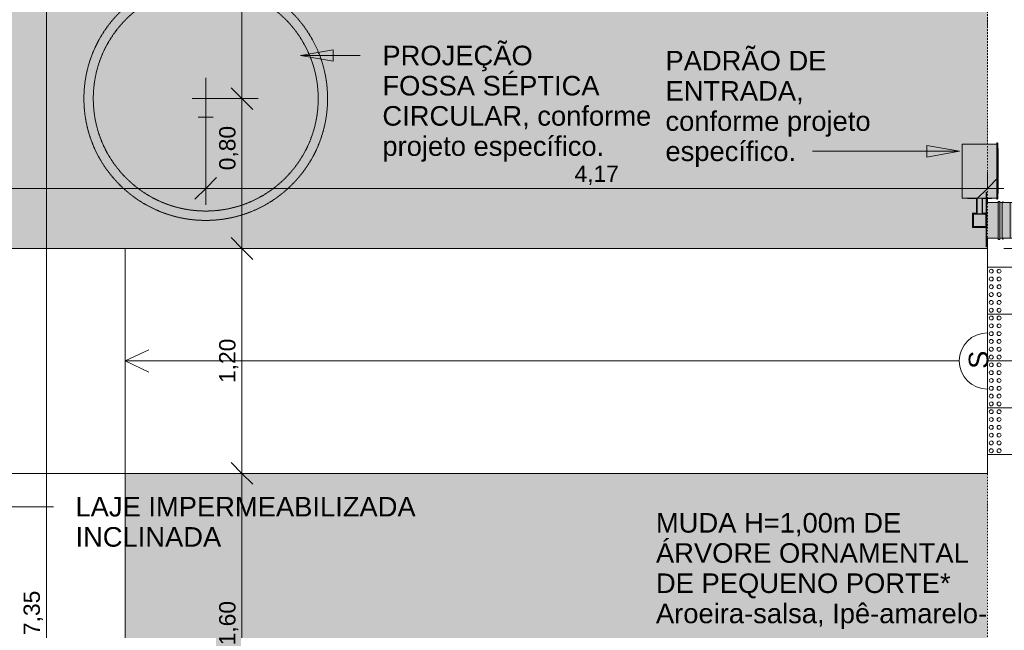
# Model space of a CAD drawing. Header units: millimetres. Extents: x -14485 to 13127, y -18923 to 3272.
# Tile 8 of 119: x 844 to 6097, y -14652 to -11394. Entities that reach past the tile are written whole.
import ezdxf

# ---------------------------------------------------------------- set-up
doc = ezdxf.new("R2010")
doc.units = ezdxf.units.MM
doc.linetypes.add('Projeção', pattern=[3.96875, 2.38125, -1.5875])
doc.linetypes.add('Traço ponto', pattern=[15.875, 6.35, -4.7625, 0, -4.7625])
for name, color, linetype, lineweight in [('A-ANNO-DIMS', 7, 'Continuous', 9), ('A-ANNO-DIMS-58', 7, 'Continuous', 9), ('A-DETL-GENF', 7, 'Continuous', 5), ('A-FLOR', 7, 'Continuous', 5), ('G-ANNO-TEXT', 7, 'Continuous', 9), ('I-FURN', 7, 'Continuous', 5), ('Q-SPCQ', 7, 'Continuous', 5), ('S-TMPS', 7, 'Continuous', 5)]:
    doc.layers.add(name, color=color, linetype=linetype, lineweight=lineweight)
doc.layers.add('A-DETL', color=7, linetype='Continuous', lineweight=5, true_color=0x00a600)
doc.styles.add('Arial', font='arial.ttf', dxfattribs={"height": 87})
doc.styles.add('Arial_1', font='arial.ttf', dxfattribs={"height": 104.4})
doc.dimstyles.new('Com_linha__ref__contínua__-_Cor_Vermelha_Arial_1_5mm', dxfattribs={"dimscale": 304.8, "dimtxt": 88.762568, "dimasz": 0.380577, "dimexe": 0.285433, "dimexo": 0.285433, "dimgap": 0.028543, "dimtad": 1, "dimlfac": 0.001, "dimrnd": 0.01, "dimzin": 0, "dimdsep": 46, "dimtxsty": 'Arial', "dimblk1": 'OBLIQUE', "dimblk2": 'OBLIQUE', "dimsah": 1, "dimcen": 0.09, "dimdle": 0.285433, "dimazin": 0, "dimtfac": 1, "dimtdec": 4, "dimtix": 1, "dimtmove": 0, "dimatfit": 3, "dimfxl": 1, "dimtvp": 1, "dimtolj": 1, "dimtzin": 0, "dimarcsym": 2})
doc.dimstyles.new('Com_linha__ref__contínua__-_Cor_Vermelha_Arial_1_5mm_1', dxfattribs={"dimscale": 304.8, "dimtxt": 88.762568, "dimasz": 0.380577, "dimexe": 0.285433, "dimexo": 0.285433, "dimgap": 0.028543, "dimtad": 1, "dimlfac": 0.001, "dimrnd": 0.01, "dimzin": 0, "dimdsep": 46, "dimtxsty": 'Arial', "dimblk1": 'OBLIQUE', "dimblk2": 'OBLIQUE', "dimsah": 1, "dimcen": 0.09, "dimdle": 0.285433, "dimazin": 0, "dimtfac": 1, "dimtdec": 4, "dimtix": 1, "dimtmove": 2, "dimatfit": 3, "dimfxl": 1, "dimtvp": 1, "dimtolj": 1, "dimtzin": 0, "dimarcsym": 2})

# ---------------------------------------------------------------- blocks, each defined once
blk = doc.blocks.new('Dispositivos elétricos 3 - Dispositivos elétricos 1-2880555-PLANTA DE COBERTURA')
at = {"layer": 'Q-SPCQ', "true_color": 0xbdbbb9}
h = blk.add_hatch(color=9, dxfattribs=at)
h.paths.add_polyline_path([(6000.4, -12500), (6000.4, -12430), (5930.4, -12430), (5930.4, -12500), (5955.2, -12500)])
h.paths.add_polyline_path([(5955.2, -12498), (5932.4, -12498), (5932.4, -12432), (5998.4, -12432), (5998.4, -12498)])
at = {"layer": 'Q-SPCQ'}
for p, q in [((5952.2, -12430), (5930.4, -12430)), ((5930.4, -12430), (5930.4, -12500)), ((6000.4, -12430), (5978.2, -12430)), ((6000.4, -12500), (6000.4, -12430)), ((5930.4, -12500), (6000.4, -12500))]:
    blk.add_line(p, q, dxfattribs=at)
blk = doc.blocks.new('PLACA_ENDERECO3 - PLACA_ENDERECO-2880570-PLANTA DE COBERTURA')
at = {"layer": 'I-FURN', "true_color": 0xfffffc}
blk.add_hatch(color=7, dxfattribs=at).paths.add_polyline_path([(5999.7, -12022.8), (6001.7, -12022.8), (6001.7, -11731.5), (5999.7, -11731.5), (5999.7, -11919.5)])
at = {"layer": 'I-FURN'}
for p, q in [((5999.7, -11765.4), (5999.7, -11731.5)), ((6001.7, -11731.5), (5999.7, -11731.5)), ((6001.7, -11731.5), (6001.7, -11765.4)), ((6001.7, -11785.9), (6001.7, -11979.5)), ((5999.7, -11846.6), (5999.7, -11843.5)), ((5999.7, -11919.5), (5999.7, -11916.5))]:
    blk.add_line(p, q, dxfattribs=at)
blk = doc.blocks.new('CAIXA DE MEDIÇÃO POLIMÉRICA POLIFÁSICA COM VISOR EM VIDRO1 - 3_Trifasico 2-2880839-PLANTA DE COBERTURA')
at = {"layer": 'Q-SPCQ', "true_color": 0x505050}
blk.add_hatch(color=251, dxfattribs=at).paths.add_polyline_path([(338.6, -54.1), (338.6, -116.1), (529.7, -116.1), (529.7, -54.1), (472.2, -54.1), (472.2, -55.7), (396.2, -55.7), (396.2, -54.1)])
at = {"layer": 'Q-SPCQ', "true_color": 0xe2e2e2}
for points in [[(332.8, -126.1), (336.9, -126.1), (336.9, -116.1), (332.8, -116.1)], [(336.9, -126.1), (531.4, -126.1), (531.4, -116.1), (336.9, -116.1)], [(338.6, -137.1), (529.7, -137.1), (529.7, -126.1), (338.6, -126.1)], [(338.6, -180), (529.7, -180), (529.7, -137.1), (338.6, -137.1)], [(531.4, -126.1), (535.5, -126.1), (535.1, -116.1), (531.4, -116.1)], [(338.6, -184), (338.6, -192.1), (529.7, -191.5), (529.7, -180), (338.6, -180)]]:
    blk.add_hatch(color=254, dxfattribs=at).paths.add_polyline_path(points)
at = {"layer": 'Q-SPCQ', "true_color": 0xbdbbb9}
blk.add_hatch(color=9, dxfattribs=at).paths.add_polyline_path([(364.2, -192.2), (364.2, -193.2), (504.2, -193.2), (504.2, -192.2), (418.8, -192.2)])
at = {"layer": 'Q-SPCQ'}
for p, q in [((338.6, -116.1), (338.6, -54.1)), ((529.7, -58.7), (529.7, -116.1)), ((332.7, -116.1), (332.7, -126.1)), ((332.8, -116.1), (332.7, -116.1)), ((336.9, -116.1), (332.7, -116.1)), ((332.7, -126.1), (336.9, -126.1)), ((332.7, -126.1), (332.8, -126.1)), ((336.9, -116.1), (531.4, -116.1)), ((531.4, -126.1), (336.9, -126.1)), ((338.6, -137.1), (338.6, -126.1)), ((338.6, -180), (338.6, -137.1)), ((529.7, -137.1), (338.6, -137.1)), ((529.7, -126.1), (529.7, -137.1)), ((529.7, -137.1), (529.7, -180)), ((535.7, -116.1), (531.4, -116.1)), ((531.4, -126.1), (535.7, -126.1)), ((535.7, -116.1), (535.5, -116.1)), ((535.5, -126.1), (535.7, -126.1)), ((535.7, -126.1), (535.7, -116.1)), ((338.6, -180), (338.6, -192.1)), ((338.6, -180), (529.7, -180)), ((338.6, -192.1), (529.7, -192.1)), ((364.2, -192.2), (504.2, -192.2)), ((364.2, -192.2), (364.2, -193.2)), ((504.2, -193.2), (364.2, -193.2)), ((366.3, -193.2), (366.3, -193.5)), ((366.3, -193.2), (366.3, -193.5)), ((366.3, -193.2), (366.3, -193.5)), ((366.3, -193.2), (366.3, -193.5)), ((366.3, -193.5), (371.8, -193.5)), ((366.3, -193.5), (371.8, -193.5)), ((366.3, -193.5), (371.8, -193.5)), ((366.3, -193.5), (371.8, -193.5)), ((366.3, -193.5), (371.8, -193.5)), ((366.3, -193.5), (371.8, -193.5)), ((366.3, -193.5), (371.8, -193.5)), ((366.3, -193.5), (371.8, -193.5)), ((371.8, -193.5), (371.8, -193.2)), ((371.8, -193.5), (371.8, -193.2)), ((371.8, -193.5), (371.8, -193.2)), ((371.8, -193.5), (371.8, -193.2)), ((409.7, -193.2), (409.7, -193.5)), ((409.7, -193.2), (409.7, -193.5)), ((409.7, -193.5), (415.2, -193.5)), ((409.7, -193.5), (415.2, -193.5)), ((409.7, -193.5), (415.2, -193.5)), ((409.7, -193.5), (415.2, -193.5)), ((415.2, -193.5), (415.2, -193.2)), ((415.2, -193.5), (415.2, -193.2)), ((453.1, -193.2), (453.1, -193.5)), ((453.1, -193.2), (453.1, -193.5)), ((453.1, -193.5), (458.6, -193.5)), ((453.1, -193.5), (458.6, -193.5)), ((453.1, -193.5), (458.6, -193.5)), ((453.1, -193.5), (458.6, -193.5)), ((458.6, -193.5), (458.6, -193.2)), ((458.6, -193.5), (458.6, -193.2)), ((496.5, -193.2), (496.5, -193.5)), ((496.5, -193.2), (496.5, -193.5)), ((496.5, -193.2), (496.5, -193.5)), ((496.5, -193.2), (496.5, -193.5)), ((496.5, -193.5), (502, -193.5)), ((496.5, -193.5), (502, -193.5)), ((496.5, -193.5), (502, -193.5)), ((496.5, -193.5), (502, -193.5)), ((496.5, -193.5), (502, -193.5)), ((496.5, -193.5), (502, -193.5)), ((496.5, -193.5), (502, -193.5)), ((496.5, -193.5), (502, -193.5)), ((502, -193.5), (502, -193.2)), ((502, -193.5), (502, -193.2)), ((502, -193.5), (502, -193.2)), ((502, -193.5), (502, -193.2)), ((504.2, -193.2), (504.2, -192.2)), ((529.7, -192.1), (529.7, -180))]:
    blk.add_line(p, q, dxfattribs=at)
blk = doc.blocks.new('CAIXA DE PROTEÇÃO POLIMÉRICA MONOFÁSICA E POLIFÁSICA1 - 3_Trifasico 2-2880840-PLANTA DE COBERTURA')
at = {"layer": 'Q-SPCQ', "true_color": 0xe2e2e2}
h = blk.add_hatch(color=254, dxfattribs=at)
h.paths.add_polyline_path([(529.1, -2.3), (529.1, 1.4), (524.7, 1.4), (524.7, -2.3)])
h.paths.add_polyline_path([(333.5, -2.3), (333.5, 1.4), (329.1, 1.4), (329.1, -2.3)])
at = {"layer": 'Q-SPCQ'}
for p, q in [((329.1, 1.4), (333.5, 1.4)), ((329.1, -2.3), (329.1, 1.4)), ((524.7, 1.4), (529.1, 1.4)), ((529.1, 1.4), (529.1, -2.3)), ((333.5, -2.3), (329.1, -2.3)), ((529.1, -2.3), (524.7, -2.3))]:
    blk.add_line(p, q, dxfattribs=at)
blk = doc.blocks.new('ABRAÇADEIRA2 - ABRAÇADEIRA-2880609-PLANTA DE COBERTURA')
at = {"layer": 'S-TMPS', "true_color": 0x7f7f7f}
h = blk.add_hatch(color=8, dxfattribs=at)
h.paths.add_polyline_path([(5998.4, -12503), (5999.7, -12503), (5999.7, -12500), (5930.4, -12500), (5930.4, -12430), (5952.2, -12430), (5952.2, -12345.9), (5899.8, -12345.9), (5899.8, -12348.9), (5949.2, -12348.9), (5949.2, -12427), (5927.4, -12427), (5927.4, -12503), (5955.2, -12503)])
h.paths.add_polyline_path([(6001.7, -12503), (6003.4, -12503), (6003.4, -12427), (6001.7, -12427), (6001.7, -12501.4)])
h.paths.add_polyline_path([(5999.7, -12430), (5999.7, -12427), (5981.2, -12427), (5981.2, -12348.9), (5999.7, -12348.9), (5999.7, -12345.9), (5978.2, -12345.9), (5978.2, -12430), (5998.4, -12430)])
h.paths.add_polyline_path([(6001.7, -12348.9), (6030.5, -12348.9), (6030, -12345.9), (6001.7, -12345.9), (6001.7, -12347.6)])
at = {"layer": 'S-TMPS'}
for p, q in [((6006.4, -12348.9), (6030.5, -12348.9)), ((6030.5, -12348.9), (6030.5, -12345.9)), ((6003.4, -12427), (6001.7, -12427)), ((6003.4, -12503), (6003.4, -12427)), ((6001.7, -12503), (6003.4, -12503))]:
    blk.add_line(p, q, dxfattribs=at)
blk = doc.blocks.new('correio3 - correio-2880638-PLANTA DE COBERTURA')
at = {"layer": 'Q-SPCQ', "true_color": 0xc8c8c8}
for points in [[(16190.9, 21435.5), (16319, 21435.5), (16319, 21466.3), (16321, 21466.3), (16321, 21435.5), (16376.3, 21435.5), (16376.3, 21723.3), (16190.9, 21723.3), (16190.9, 21435.5)], [(16378.7, 21429.4), (16378.7, 21729.4), (16376.3, 21729.4), (16376.3, 21429.4)], [(16378.7, 21429.4), (16379.9, 21429.9), (16379.6, 21729.1), (16378.7, 21729.4), (16378.7, 21449.1)], [(16379.9, 21429.9), (16380.6, 21430.6), (16380.6, 21728.1), (16379.9, 21728.9), (16379.9, 21449.1)], [(16383.5, 21459.4), (16383.5, 21699.4), (16381.2, 21699.4), (16381.2, 21459.4)], [(16380.6, 21430.6), (16381.2, 21432), (16380.6, 21449.1)]]:
    blk.add_hatch(color=9, dxfattribs=at).paths.add_polyline_path(points)
at = {"layer": 'Q-SPCQ'}
for p, q in [((16376.3, 21723.3), (16325.7, 21723.3)), ((16378.7, 21729.4), (16376.3, 21729.4)), ((16376.3, 21729.4), (16376.3, 21429.4)), ((16380.6, 21728.1), (16379.9, 21728.9)), ((16381.1, 21699.4), (16383.5, 21699.4)), ((16381.2, 21432), (16381.2, 21726.8)), ((16383.5, 21699.4), (16383.5, 21459.4)), ((16219.1, 21435.5), (16271.4, 21435.5)), ((16297.4, 21435.5), (16319, 21435.5)), ((16321, 21435.5), (16376.3, 21435.5)), ((16383.5, 21459.4), (16381.2, 21459.4)), ((16378.7, 21429.4), (16376.3, 21429.4)), ((16380.6, 21430.6), (16379.9, 21429.9))]:
    blk.add_line(p, q, dxfattribs=at)
for points in [[(16379.9, 21728.9), (16379.8, 21729), (16379.6, 21729.2), (16379.2, 21729.3), (16378.9, 21729.4), (16378.7, 21729.4)], [(16381.2, 21726.8), (16381.2, 21726.9), (16381.2, 21727.3), (16381, 21727.7), (16380.8, 21728), (16380.6, 21728.1)], [(16379.9, 21429.9), (16379.8, 21429.7), (16379.6, 21429.6), (16379.2, 21429.4), (16378.9, 21429.4), (16378.7, 21429.4)], [(16381.2, 21432), (16381.2, 21431.8), (16381.2, 21431.5), (16381, 21431), (16380.8, 21430.7), (16380.6, 21430.6)]]:
    blk.add_open_spline(points, degree=3, dxfattribs=at)
blk = doc.blocks.new('DIMBLOCK16-PLANTA DE COBERTURA')
at = {"layer": 'A-ANNO-DIMS-58', "color": 242, "true_color": 0xbd2b2e}
for p, q in [((2029.4, -13815), (1971.4, -13757)), ((2029.4, -15415), (2029.4, -13728)), ((2029.4, -13815), (1942.4, -13815)), ((2029.4, -13815), (2087.4, -13873)), ((2029.4, -13815), (2034.4, -13815)), ((2029.4, -15415), (1971.4, -15357)), ((2029.4, -15415), (1942.4, -15415)), ((2029.4, -15415), (2087.4, -15473)), ((2029.4, -15415), (3156.1, -15415))]:
    blk.add_line(p, q, dxfattribs=at)
at = {"layer": 'A-ANNO-DIMS-58', "color": 0, "insert": (1907.8, -14732.5), "char_height": 87, "width": 281.855, "attachment_point": 1, "rotation": 90, "line_spacing_factor": 0.941778, "style": 'Arial'}
blk.add_mtext('1,60', dxfattribs=at)
blk = doc.blocks.new('_Oblique')
at = {"color": 0, "linetype": 'ByBlock', "lineweight": -2}
blk.add_line((-0.5, -0.5), (0.5, 0.5), dxfattribs=at)
blk = doc.blocks.new('DIMBLOCK17-PLANTA DE COBERTURA')
at = {"layer": 'A-ANNO-DIMS-58', "color": 242, "true_color": 0xbd2b2e}
for p, q in [((-663.6, -12294.3), (-663.6, -11362)), ((1836.4, -12294.3), (1836.4, -11704.3)), ((-663.6, -12294.3), (-605.6, -12236.3)), ((1836.4, -12294.3), (1894.4, -12236.3)), ((-750.6, -12294.3), (1836.4, -12294.3)), ((-663.6, -12294.3), (-721.6, -12352.3)), ((-663.6, -12294.3), (-663.6, -12381.3)), ((1836.4, -12294.3), (1778.4, -12352.3)), ((1836.4, -12294.3), (1836.4, -12381.3))]:
    blk.add_line(p, q, dxfattribs=at)
at = {"layer": 'A-ANNO-DIMS-58', "color": 0, "insert": (519, -12172.7), "char_height": 87, "width": 281.855, "attachment_point": 1, "line_spacing_factor": 0.941778, "style": 'Arial'}
blk.add_mtext('2,50', dxfattribs=at)
blk = doc.blocks.new('DIMBLOCK18-PLANTA DE COBERTURA')
at = {"layer": 'A-ANNO-DIMS-58', "color": 242, "true_color": 0xbd2b2e}
for p, q in [((1836.4, -12294.3), (1836.4, -11704.3)), ((1836.4, -12294.3), (1894.4, -12236.3)), ((6006.4, -12294.3), (6006.4, -12207.3)), ((6006.4, -12294.3), (6064.4, -12236.3)), ((1836.4, -12294.3), (1778.4, -12352.3)), ((1836.4, -12294.3), (6093.4, -12294.3)), ((1836.4, -12294.3), (1836.4, -12381.3)), ((6006.4, -12294.3), (5948.4, -12352.3)), ((6006.4, -12294.3), (6006.4, -12299.3))]:
    blk.add_line(p, q, dxfattribs=at)
at = {"layer": 'A-ANNO-DIMS-58', "color": 0, "insert": (3804, -12172.7), "char_height": 87, "width": 281.855, "attachment_point": 1, "line_spacing_factor": 0.941778, "style": 'Arial'}
blk.add_mtext('4,17', dxfattribs=at)
blk = doc.blocks.new('DIMBLOCK19-PLANTA DE COBERTURA')
at = {"layer": 'A-ANNO-DIMS-58', "color": 242, "true_color": 0xbd2b2e}
for p, q in [((2029.4, -12615), (1971.4, -12557)), ((2029.4, -12615), (1705.3, -12615)), ((2029.4, -13902), (2029.4, -12615)), ((2029.4, -12615), (2087.4, -12673)), ((2029.4, -12615), (2116.4, -12615)), ((2029.4, -13815), (1971.4, -13757)), ((2029.4, -13815), (1705.3, -13815)), ((2029.4, -13815), (2087.4, -13873)), ((2029.4, -13815), (2116.4, -13815))]:
    blk.add_line(p, q, dxfattribs=at)
at = {"layer": 'A-ANNO-DIMS-58', "color": 0, "insert": (1907.8, -13332.5), "char_height": 87, "width": 281.855, "attachment_point": 1, "rotation": 90, "line_spacing_factor": 0.941778, "style": 'Arial'}
blk.add_mtext('1,20', dxfattribs=at)
blk = doc.blocks.new('DIMBLOCK20-PLANTA DE COBERTURA')
at = {"layer": 'A-ANNO-DIMS-58', "color": 242, "true_color": 0xbd2b2e}
for p, q in [((2029.4, -11815), (1971.4, -11757)), ((2029.4, -11815), (1763.9, -11815)), ((2029.4, -12615), (2029.4, -11815)), ((2029.4, -11815), (2087.4, -11873)), ((2029.4, -11815), (2116.4, -11815)), ((2029.4, -12615), (1971.4, -12557)), ((2029.4, -12615), (1705.3, -12615)), ((2029.4, -12615), (2087.4, -12673)), ((2029.4, -12615), (2116.4, -12615))]:
    blk.add_line(p, q, dxfattribs=at)
at = {"layer": 'A-ANNO-DIMS-58', "color": 0, "insert": (1907.8, -12197.4), "char_height": 87, "width": 281.855, "attachment_point": 1, "rotation": 90, "line_spacing_factor": 0.941778, "style": 'Arial'}
blk.add_mtext('0,80', dxfattribs=at)
blk = doc.blocks.new('DIMBLOCK21-PLANTA DE COBERTURA')
at = {"layer": 'A-ANNO-DIMS-58', "color": 242, "true_color": 0xbd2b2e}
for p, q in [((2029.4, -8235), (1971.4, -8177)), ((2029.4, -11815), (2029.4, -8148)), ((2029.4, -8235), (1942.4, -8235)), ((2029.4, -8235), (2087.4, -8293)), ((2029.4, -8235), (2034.4, -8235)), ((2029.4, -11815), (1971.4, -11757)), ((2029.4, -11815), (1763.9, -11815)), ((2029.4, -11815), (2087.4, -11873)), ((2029.4, -11815), (2116.4, -11815))]:
    blk.add_line(p, q, dxfattribs=at)
at = {"layer": 'A-ANNO-DIMS-58', "color": 0, "insert": (1907.8, -10142.5), "char_height": 87, "width": 281.855, "attachment_point": 1, "rotation": 90, "line_spacing_factor": 0.941778, "style": 'Arial'}
blk.add_mtext('3,58', dxfattribs=at)
blk = doc.blocks.new('DIMBLOCK41-PLANTA DE COBERTURA')
at = {"layer": 'A-ANNO-DIMS-58', "color": 242, "true_color": 0xbd2b2e}
for p, q in [((506.4, -9239.5), (506.4, -9152.5)), ((506.4, -9239.5), (564.4, -9181.5)), ((6006.4, -9239.5), (6006.4, -9152.5)), ((6006.4, -9239.5), (6064.4, -9181.5)), ((506.4, -9239.5), (448.4, -9297.5)), ((506.4, -9239.5), (6093.4, -9239.5)), ((506.4, -9239.5), (506.4, -12166.3)), ((6006.4, -9239.5), (5948.4, -9297.5)), ((6006.4, -9239.5), (6006.4, -9244.5))]:
    blk.add_line(p, q, dxfattribs=at)
at = {"layer": 'A-ANNO-DIMS-58', "color": 0, "insert": (3139, -9117.8), "char_height": 87, "width": 281.855, "attachment_point": 1, "line_spacing_factor": 0.941778, "style": 'Arial'}
blk.add_mtext('5,50', dxfattribs=at)
blk = doc.blocks.new('DIMBLOCK52-PLANTA DE COBERTURA')
at = {"layer": 'A-ANNO-DIMS-58', "color": 242, "true_color": 0xbd2b2e}
for p, q in [((986.2, -10798), (986.2, -18322)), ((986.2, -10885), (928.2, -10827)), ((986.2, -10885), (-736.6, -10885)), ((986.2, -10885), (1044.2, -10943)), ((986.2, -10885), (1073.2, -10885)), ((986.2, -18235), (928.2, -18177)), ((986.2, -18235), (593.3, -18235)), ((986.2, -18235), (1044.2, -18293)), ((986.2, -18235), (1073.2, -18235))]:
    blk.add_line(p, q, dxfattribs=at)
at = {"layer": 'A-ANNO-DIMS-58', "color": 0, "insert": (864.5, -14677.5), "char_height": 87, "width": 281.855, "attachment_point": 1, "rotation": 90, "line_spacing_factor": 0.941778, "style": 'Arial'}
blk.add_mtext('7,35', dxfattribs=at)
blk = doc.blocks.new('DIMBLOCK68-PLANTA DE COBERTURA')
at = {"layer": 'A-ANNO-DIMS-58', "color": 242, "true_color": 0xbd2b2e}
for p, q in [((8259.4, -12615), (8201.4, -12557)), ((8259.4, -12615), (6093.4, -12615)), ((8259.4, -13815), (8259.4, -12615)), ((8259.4, -12615), (8317.4, -12673)), ((8259.4, -12615), (8346.4, -12615)), ((8259.4, -13815), (8201.4, -13757)), ((8259.4, -13815), (7741.7, -13815)), ((8259.4, -13815), (8317.4, -13873)), ((8259.4, -13815), (8346.4, -13815))]:
    blk.add_line(p, q, dxfattribs=at)
at = {"layer": 'A-ANNO-DIMS-58', "color": 0, "insert": (8137.8, -13332.5), "char_height": 87, "width": 281.855, "attachment_point": 1, "rotation": 90, "line_spacing_factor": 0.941778, "style": 'Arial'}
blk.add_mtext('1,20', dxfattribs=at)
blk = doc.blocks.new('DIMBLOCK69-PLANTA DE COBERTURA')
at = {"layer": 'A-ANNO-DIMS-58', "color": 242, "true_color": 0xbd2b2e}
for p, q in [((8259.4, -12615), (8259.4, -11448)), ((8259.4, -11535), (8201.4, -11477)), ((8259.4, -11535), (8010.8, -11535)), ((8259.4, -11535), (8317.4, -11593)), ((8259.4, -11535), (8346.4, -11535)), ((8259.4, -12615), (8201.4, -12557)), ((8259.4, -12615), (6093.4, -12615)), ((8259.4, -12615), (8317.4, -12673)), ((8259.4, -12615), (8346.4, -12615))]:
    blk.add_line(p, q, dxfattribs=at)
at = {"layer": 'A-ANNO-DIMS-58', "color": 0, "insert": (8137.8, -12192.5), "char_height": 87, "width": 281.855, "attachment_point": 1, "rotation": 90, "line_spacing_factor": 0.941778, "style": 'Arial'}
blk.add_mtext('1,08', dxfattribs=at)

msp = doc.modelspace()

# ---------------------------------------------------------------- hatches: boundary and pattern name
at = {"layer": 'A-DETL-GENF', "true_color": 0xd2e2c2}
h = msp.add_hatch(color=254, dxfattribs=at)
h.paths.add_polyline_path([(5776.94, -17897.903), (5772.012, -17894.565), (5769.564, -17893.551), (5764.942, -17892.92), (5772.012, -17895.856)])
h.paths.add_polyline_path([(5955.188, -18235.042), (6006.412, -18235.042), (6006.412, -18075.042), (5856.412, -18075.042), (5856.412, -17883.91), (5855.412, -17884.91), (5835.532, -17885.552), (5835.502, -17885.595), (5797.672, -17885.595), (5796.402, -17891.161), (5794.721, -17892.58), (5792.984, -17893.005), (5789.125, -17893.551), (5785.524, -17895.042), (5780.183, -17898.476), (5777.693, -17898.272), (5772.012, -17895.886), (5762.72, -17891.656), (5761.456, -17889.434), (5761.018, -17885.595), (5748.225, -17885.552), (5745.844, -17886.984), (5740.695, -17888.885), (5730.775, -17887.666), (5727.509, -17885.028), (5725.358, -17880.682), (5724.692, -17875.37), (5725.623, -17870.003), (5727.993, -17865.497), (5731.396, -17862.625), (5733.307, -17861.968), (5740.902, -17861.148), (5745.844, -17862.411), (5748.928, -17865.088), (5761.018, -17864.467), (5762.051, -17859.219), (5764.208, -17857.372), (5779.345, -17851.557), (5780.997, -17851.79), (5795.764, -17858.22), (5797.204, -17860.5), (5798.18, -17864.467), (5835.296, -17864.467), (5835.981, -17865.152), (5855.412, -17865.152), (5856.412, -17866.152), (5856.412, -17275.042), (6006.412, -17275.042), (6006.412, -13815.042), (1406.412, -13815.042), (1406.412, -18075.042), (526.412, -18075.042), (526.412, -18235.042), (5536.501, -18235.042)])
h.paths.add_polyline_path([(5764.942, -17857.143), (5769.564, -17856.512), (5773.165, -17855.02), (5776.94, -17852.159), (5772.012, -17854.206)])
h.paths.add_polyline_path([(5793.696, -17857.132), (5782.41, -17852.678), (5785.524, -17855.02), (5789.125, -17856.512), (5792.984, -17857.058)])
h.paths.add_polyline_path([(6006.412, -12615.042), (6006.412, -12563.042), (6001.737, -12563.042), (6001.737, -12606.316), (5999.737, -12606.316), (5999.737, -12503.042), (5927.362, -12503.042), (5927.362, -12427.042), (5949.185, -12427.042), (5949.185, -12348.886), (5899.83, -12348.886), (5899.83, -12345.909), (5871.615, -12345.943), (5871.615, -12058.103), (6006.412, -12058.103), (6006.412, -8235.042), (236.412, -8235.042), (236.412, -12615.042), (5955.188, -12615.042)])
h.paths.add_polyline_path([(5978.185, -12430.042), (5978.185, -12345.92), (5952.185, -12345.92), (5952.185, -12430.042), (5955.188, -12430.042)])
h.paths.add_polyline_path([(5999.737, -12427.042), (5999.737, -12348.886), (5981.185, -12348.886), (5981.185, -12427.042)])
h.paths.add_polyline_path([(6001.737, -12369.445), (6006.412, -12369.445), (6006.412, -12348.886), (6001.737, -12348.886)])
h.paths.add_polyline_path([(4501.53, -10740.329), (4247.957, -10727.506), (4060.289, -10740.844), (3907.713, -10747.78), (3754.983, -10749.521), (3292.586, -10743.411), (2830.341, -10730.281), (2870.194, -10813.183), (2887.399, -10841.533), (2899.159, -10857.681), (2902.866, -10865.473), (2902.255, -10870.622), (2900.81, -10872.996), (2897.52, -10875.363), (2880.169, -10882.072), (2865.878, -10886.817), (2844.255, -10881.888), (2823.457, -10876.32), (2804.309, -10869.475), (2787.637, -10860.716), (2774.265, -10849.402), (2764.829, -10835.043), (2758.953, -10817.931), (2755.792, -10795.488), (2755.032, -10777.645), (2755.925, -10749.016), (2756.808, -10732.953), (2593.949, -10729.406), (2218.739, -10729.406), (2076.759, -10730.206), (1925.446, -10732.011), (1904.603, -10729.406), (1898.452, -10728.32), (1887.941, -10725.665), (1768.313, -10689.9), (1651.91, -10653.733), (1638.396, -10649.023), (1625.172, -10643.581), (1597.217, -10628.043), (1572.708, -10607.686), (1548.363, -10582.32), (1526.652, -10554.763), (1489.624, -10498.75), (1456.565, -10440.41), (1445.119, -10416.319), (1435.532, -10391.464), (1400.679, -10273.667), (1389.732, -10218.35), (1385.55, -10193.51), (1382.264, -10168.54), (1373.043, -10065.819), (1368.628, -9962.794), (1370.644, -9958.535), (1370.644, -9881.208), (1368.628, -9876.857), (1373.043, -9773.832), (1382.264, -9671.111), (1385.55, -9646.142), (1389.732, -9621.301), (1407.365, -9540.545), (1435.532, -9448.187), (1445.119, -9423.332), (1456.565, -9399.241), (1489.624, -9340.901), (1526.652, -9284.889), (1554.622, -9250.325), (1586.726, -9219.388), (1598.369, -9210.827), (1647.054, -9177.803), (1696.759, -9148.168), (1748.505, -9125.309), (1803.187, -9112.201), (1860.369, -9107.394), (1918.806, -9106.756), (2068.762, -9109.373), (2218.739, -9110.245), (2660.128, -9109.66), (2756.717, -9106.826), (2755.472, -9084.186), (2754.94, -9062.097), (2755.833, -9041.11), (2758.864, -9021.778), (2764.745, -9004.651), (2774.189, -8990.28), (2787.572, -8978.957), (2804.258, -8970.19), (2830.341, -8961.488), (2844.237, -8957.768), (2865.878, -8952.834), (2887.399, -8960.315), (2899.302, -8965.29), (2901.969, -8968.315), (2902.719, -8970.19), (2902.719, -8974.639), (2900.747, -8978.957), (2897.52, -8984.317), (2880.169, -9009.286), (2830.341, -9109.37), (3292.586, -9096.24), (3754.983, -9090.13), (3907.713, -9091.871), (4060.289, -9098.807), (4247.957, -9112.145), (4501.531, -9099.292), (4629.25, -9095.748), (4757, -9098.057), (4820.44, -9096.574), (4883.884, -9100.353), (4952.472, -9110.513), (4958.105, -9111.765), (4990.157, -9121.789), (5016.197, -9119.709), (5042.316, -9120.358), (5078.761, -9125.9), (5113.94, -9136.739), (5142.239, -9157.645), (5167.129, -9182.353), (5207.864, -9227.239), (5242.393, -9276.852), (5273.029, -9336.823), (5297.026, -9397.349), (5316.358, -9466.089), (5330.711, -9534.436), (5344.902, -9623.551), (5357.08, -9738.384), (5361.145, -9853.763), (5361.145, -9985.888), (5357.08, -10101.268), (5344.902, -10216.1), (5342.034, -10236.326), (5330.711, -10305.216), (5314.912, -10379.786), (5297.031, -10442.304), (5270.152, -10509.282), (5242.395, -10562.809), (5207.865, -10612.423), (5167.129, -10657.311), (5146.021, -10678.709), (5122.348, -10697.364), (5113.712, -10702.503), (5104.434, -10706.428), (5073.806, -10714.849), (5042.319, -10719.312), (5016.211, -10719.96), (4990.182, -10717.882), (4970.728, -10724.599), (4950.716, -10729.5), (4899.866, -10737.487), (4848.533, -10741.563), (4675.073, -10744.267)])
at = {"layer": 'A-DETL-GENF', "true_color": 0xc0c0c0}
msp.add_hatch(color=9, dxfattribs=at).paths.add_polyline_path([(5998.362, -12498.042), (5998.362, -12432.042), (5932.362, -12432.042), (5932.362, -12498.042), (5955.188, -12498.042)])
at = {"layer": 'G-ANNO-TEXT'}
for points in [[(2342.501, -11585.038), (2516.501, -11615.719), (2516.501, -11554.357)], [(5858.036, -12096.085), (5684.036, -12065.404), (5684.036, -12126.766)]]:
    msp.add_hatch(color=256, dxfattribs=at).paths.add_polyline_path(points)

# ---------------------------------------------------------------- linework, layer by layer
at = {"layer": 'A-DETL', "color": 7, "linetype": 'Traço ponto'}
for p, q in [((6006.412, -12715.042), (6006.412, -7835.042)), ((6006.412, -12058.103), (6006.412, -8235.042)), ((6006.412, -17275.042), (6006.412, -13715.042)), ((6006.412, -17275.042), (6006.412, -13815.042))]:
    msp.add_line(p, q, dxfattribs=at)
at = {"layer": 'A-DETL', "color": 8, "linetype": 'Projeção', "true_color": 0x808080}
for p, q in [((1836.412, -11965.042), (1836.412, -11865.042)), ((1876.412, -11915.042), (1796.412, -11915.042))]:
    msp.add_line(p, q, dxfattribs=at)
at = {"layer": 'A-DETL', "color": 7}
for p, q in [((5871.615, -12345.943), (5871.615, -12058.103)), ((5871.615, -12058.103), (6006.412, -12058.103)), ((5899.83, -12345.909), (5871.615, -12345.943)), ((5899.83, -12348.886), (5899.83, -12345.909)), ((5949.185, -12348.886), (5899.83, -12348.886)), ((5949.185, -12427.042), (5949.185, -12348.886)), ((5978.185, -12345.92), (5952.185, -12345.92)), ((5952.185, -12345.92), (5952.185, -12430.042)), ((5978.185, -12430.042), (5978.185, -12345.92)), ((5999.737, -12348.886), (5981.185, -12348.886)), ((5981.185, -12348.886), (5981.185, -12427.042)), ((5999.737, -12427.042), (5999.737, -12348.886)), ((6006.412, -12348.886), (6001.737, -12348.886)), ((6001.737, -12348.886), (6001.737, -12369.445)), ((6001.737, -12369.445), (6006.412, -12369.445)), ((6006.412, -12369.445), (6006.412, -12348.886)), ((5927.362, -12503.042), (5927.362, -12427.042)), ((5927.362, -12427.042), (5949.185, -12427.042)), ((5998.362, -12432.042), (5932.362, -12432.042)), ((5932.362, -12432.042), (5932.362, -12498.042)), ((5952.185, -12430.042), (5978.185, -12430.042)), ((5981.185, -12427.042), (5999.737, -12427.042)), ((5998.362, -12498.042), (5998.362, -12432.042)), ((5932.362, -12498.042), (5998.362, -12498.042)), ((5999.737, -12503.042), (5927.362, -12503.042)), ((5999.737, -12606.316), (5999.737, -12503.042)), ((6001.737, -12606.316), (5999.737, -12606.316)), ((6006.412, -12563.042), (6001.737, -12563.042)), ((6001.737, -12563.042), (6001.737, -12606.316)), ((6006.412, -12615.042), (6006.412, -12563.042)), ((5586.412, -12615.042), (6006.412, -12615.042))]:
    msp.add_line(p, q, dxfattribs=at)
at = {"layer": 'A-DETL', "color": 9, "true_color": 0xc0c0c0}
for p, q in [((236.412, -12615.042), (5586.412, -12615.042)), ((1406.412, -13215.042), (1533.295, -13155.875)), ((1406.412, -13215.042), (5856.412, -13215.042)), ((1406.412, -13215.042), (1533.295, -13274.208)), ((6006.412, -13815.042), (1406.412, -13815.042)), ((1406.412, -13815.042), (1406.412, -18075.042))]:
    msp.add_line(p, q, dxfattribs=at)
at = {"layer": 'A-DETL', "color": 8, "true_color": 0x808080}
for p, q in [((6256.412, -12715.042), (6006.412, -12715.042)), ((6006.412, -12715.042), (6006.412, -12965.042)), ((6256.412, -12965.042), (6006.412, -12965.042)), ((6006.412, -12965.042), (6006.412, -13215.042)), ((6256.412, -13215.042), (6006.412, -13215.042)), ((6006.412, -13215.042), (6006.412, -13465.042)), ((6256.412, -13465.042), (6006.412, -13465.042)), ((6006.412, -13465.042), (6006.412, -13715.042)), ((6006.412, -13715.042), (6256.412, -13715.042))]:
    msp.add_line(p, q, dxfattribs=at)
at = {"layer": 'A-DETL', "color": 8, "linetype": 'Projeção', "true_color": 0x808080}
for radius in [650, 600]:
    msp.add_circle((1836.412, -11815.042), radius, dxfattribs=at)
at = {"layer": 'A-DETL', "color": 8, "true_color": 0x808080}
for centre, radius, start, end in [((6027.245, -12735.875), 10.417, 0, 180), ((6027.245, -12735.875), 10.417, 180, 0), ((6068.912, -12735.875), 10.417, 0, 180), ((6068.912, -12735.875), 10.417, 180, 0), ((6027.245, -12777.542), 10.417, 0, 180), ((6027.245, -12777.542), 10.417, 180, 0), ((6027.245, -12819.208), 10.417, 0, 180), ((6068.912, -12777.542), 10.417, 0, 180), ((6068.912, -12777.542), 10.417, 180, 0), ((6068.912, -12819.208), 10.417, 0, 180), ((6027.245, -12819.208), 10.417, 180, 0), ((6027.245, -12860.875), 10.417, 0, 180), ((6027.245, -12860.875), 10.417, 180, 0), ((6068.912, -12819.208), 10.417, 180, 0), ((6068.912, -12860.875), 10.417, 0, 180), ((6068.912, -12860.875), 10.417, 180, 0), ((6027.245, -12902.542), 10.417, 0, 180), ((6027.245, -12902.542), 10.417, 180, 0), ((6068.912, -12902.542), 10.417, 0, 180), ((6068.912, -12902.542), 10.417, 180, 0), ((6027.245, -12944.208), 10.417, 0, 180), ((6027.245, -12944.208), 10.417, 180, 0), ((6068.912, -12944.208), 10.417, 0, 180), ((6068.912, -12944.208), 10.417, 180, 0), ((6027.245, -12985.875), 10.417, 0, 180), ((6027.245, -12985.875), 10.417, 180, 0), ((6027.245, -13027.542), 10.417, 0, 180), ((6068.912, -12985.875), 10.417, 0, 180), ((6068.912, -12985.875), 10.417, 180, 0), ((6068.912, -13027.542), 10.417, 0, 180), ((6006.412, -13215.042), 150, 90, 270), ((6027.245, -13027.542), 10.417, 180, 0), ((6027.245, -13069.208), 10.417, 0, 180), ((6027.245, -13069.208), 10.417, 180, 0), ((6068.912, -13027.542), 10.417, 180, 0), ((6068.912, -13069.208), 10.417, 0, 180), ((6068.912, -13069.208), 10.417, 180, 0), ((6027.245, -13110.875), 10.417, 0, 180), ((6027.245, -13110.875), 10.417, 180, 0), ((6068.912, -13110.875), 10.417, 0, 180), ((6068.912, -13110.875), 10.417, 180, 0), ((6027.245, -13152.542), 10.417, 0, 180), ((6027.245, -13152.542), 10.417, 180, 0), ((6027.245, -13194.208), 10.417, 0, 180), ((6068.912, -13152.542), 10.417, 0, 180), ((6068.912, -13152.542), 10.417, 180, 0), ((6068.912, -13194.208), 10.417, 0, 180), ((6027.245, -13194.208), 10.417, 180, 0), ((6027.245, -13235.875), 10.417, 0, 180), ((6027.245, -13235.875), 10.417, 180, 0), ((6068.912, -13194.208), 10.417, 180, 0), ((6068.912, -13235.875), 10.417, 0, 180), ((6068.912, -13235.875), 10.417, 180, 0), ((6027.245, -13277.542), 10.417, 0, 180), ((6027.245, -13277.542), 10.417, 180, 0), ((6068.912, -13277.542), 10.417, 0, 180), ((6068.912, -13277.542), 10.417, 180, 0), ((6027.245, -13319.208), 10.417, 0, 180), ((6027.245, -13319.208), 10.417, 180, 0), ((6068.912, -13319.208), 10.417, 0, 180), ((6068.912, -13319.208), 10.417, 180, 0), ((6027.245, -13360.875), 10.417, 0, 180), ((6027.245, -13360.875), 10.417, 180, 0), ((6027.245, -13402.542), 10.417, 0, 180), ((6068.912, -13360.875), 10.417, 0, 180), ((6068.912, -13360.875), 10.417, 180, 0), ((6068.912, -13402.542), 10.417, 0, 180), ((6027.245, -13402.542), 10.417, 180, 0), ((6027.245, -13444.208), 10.417, 0, 180), ((6027.245, -13444.208), 10.417, 180, 0), ((6068.912, -13402.542), 10.417, 180, 0), ((6068.912, -13444.208), 10.417, 0, 180), ((6068.912, -13444.208), 10.417, 180, 0), ((6027.245, -13485.875), 10.417, 0, 180), ((6027.245, -13485.875), 10.417, 180, 0), ((6068.912, -13485.875), 10.417, 0, 180), ((6068.912, -13485.875), 10.417, 180, 0), ((6027.245, -13527.542), 10.417, 0, 180), ((6027.245, -13527.542), 10.417, 180, 0), ((6068.912, -13527.542), 10.417, 0, 180), ((6068.912, -13527.542), 10.417, 180, 0), ((6027.245, -13569.208), 10.417, 0, 180), ((6027.245, -13569.208), 10.417, 180, 0), ((6027.245, -13610.875), 10.417, 0, 180), ((6068.912, -13569.208), 10.417, 0, 180), ((6068.912, -13569.208), 10.417, 180, 0), ((6068.912, -13610.875), 10.417, 0, 180), ((6027.245, -13610.875), 10.417, 180, 0), ((6027.245, -13652.542), 10.417, 0, 180), ((6027.245, -13652.542), 10.417, 180, 0), ((6068.912, -13610.875), 10.417, 180, 0), ((6068.912, -13652.542), 10.417, 0, 180), ((6068.912, -13652.542), 10.417, 180, 0), ((6027.245, -13694.208), 10.417, 0, 180), ((6027.245, -13694.208), 10.417, 180, 0), ((6068.912, -13694.208), 10.417, 0, 180), ((6068.912, -13694.208), 10.417, 180, 0)]:
    msp.add_arc(centre, radius, start, end, dxfattribs=at)
at = {"layer": 'A-FLOR', "color": 253, "true_color": 0xa3a3a3}
for p, q in [((6006.412, -12563.042), (6006.412, -12560.639)), ((1406.412, -13815.042), (1406.412, -12615.042)), ((6006.412, -12615.042), (6006.412, -12715.042)), ((6006.412, -13715.042), (6006.412, -13815.042)), ((-643.588, -13815.042), (1406.412, -13815.042))]:
    msp.add_line(p, q, dxfattribs=at)
at = {"layer": 'G-ANNO-TEXT'}
for p, q in [((2516.501, -11554.357), (2342.501, -11585.038)), ((2516.501, -11615.719), (2516.501, -11554.357)), ((2342.501, -11585.038), (2516.501, -11615.719)), ((2342.501, -11585.038), (2660.935, -11585.038)), ((5858.036, -12096.085), (5684.036, -12065.404)), ((5684.036, -12065.404), (5684.036, -12126.766)), ((5662.347, -12096.085), (5074.348, -12096.085)), ((5858.036, -12096.085), (5662.347, -12096.085)), ((5684.036, -12126.766), (5858.036, -12096.085)), ((-462.916, -13992.801), (1023.296, -13992.801))]:
    msp.add_line(p, q, dxfattribs=at)

# ---------------------------------------------------------------- block references
at = {"layer": 'I-FURN'}
msp.add_blockref('PLACA_ENDERECO3 - PLACA_ENDERECO-2880570-PLANTA DE COBERTURA', (0, -583.5), dxfattribs=at)
at = {"layer": 'Q-SPCQ'}
for name, p in [('correio3 - correio-2880638-PLANTA DE COBERTURA', (-10319.249, -33781.374)), ('Dispositivos elétricos 3 - Dispositivos elétricos 1-2880555-PLANTA DE COBERTURA', (0, 0))]:
    msp.add_blockref(name, p, dxfattribs=at)
for name, p, rotation in [('CAIXA DE MEDIÇÃO POLIMÉRICA POLIFÁSICA COM VISOR EM VIDRO1 - 3_Trifasico 2-2880839-PLANTA DE COBERTURA', (5947.666, -12899.193), 90), ('CAIXA DE PROTEÇÃO POLIMÉRICA MONOFÁSICA E POLIFÁSICA1 - 3_Trifasico 2-2880840-PLANTA DE COBERTURA', (6089.367, -12035.954), 269.9999999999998)]:
    msp.add_blockref(name, p, dxfattribs=dict(at, rotation=rotation))
at = {"layer": 'S-TMPS'}
msp.add_blockref('ABRAÇADEIRA2 - ABRAÇADEIRA-2880609-PLANTA DE COBERTURA', (0, 0), dxfattribs=at)

# ---------------------------------------------------------------- texts
at = {"layer": 'G-ANNO-TEXT', "char_height": 104.4, "attachment_point": 1, "style": 'Arial_1'}
for s, insert, width in [('PROJEÇÃO', (2778.791, -11532.838), 957.85622), ('PADRÃO DE ', (4288.948, -11560.491), 1069.45113), ('FOSSA SÉPTICA ', (2778.791, -11693.969), 1422.83497), ('ENTRADA, ', (4288.948, -11721.623), 925.30771), ('CIRCULAR, conforme ', (2778.791, -11855.1), 1743.67031), ('conforme projeto ', (4288.948, -11882.754), 1343.78859), ('projeto específico.', (2778.791, -12016.232), 1385.63667), ('específico.', (4288.948, -12043.885), 809.06302), ('LAJE IMPERMEABILIZADA', (1141.152, -13940.601), 2148.20183), ('MUDA H=1,00m DE ', (4238.286, -14026.549), 1604.17669), ('INCLINADA', (1141.152, -14101.732), 916.00814), ('ÁRVORE ORNAMENTAL', (4238.286, -14187.68), 1990.10905), ('DE PEQUENO PORTE*', (4238.286, -14348.811), 1869.21457), ('Aroeira-salsa, Ipê-amarelo-', (4238.286, -14509.943), 2031.95714)]:
    msp.add_mtext(s, dxfattribs=dict(at, insert=insert, width=width))
at = {"layer": 'G-ANNO-TEXT', "insert": (5907.095, -13257.395), "char_height": 104.4, "width": 116.24469, "attachment_point": 1, "rotation": 90, "style": 'Arial_1'}
msp.add_mtext('S', dxfattribs=at)

# ---------------------------------------------------------------- dimensions: what is measured, and where the dimension line sits
at = {"layer": 'A-ANNO-DIMS', "color": 242, "true_color": 0xbd2b2e}
for base, p1, p2, override, picture, middle in [((2029.431, -8235.042), (1676.855, -11815.042), (1947.407, -8235.042), {"dimpost": '<>', "dimfxl": 3590.208647}, 'DIMBLOCK21-PLANTA DE COBERTURA', (1976.282, -10025.042)), ((986.157, -18235.042), (-823.588, -10885.042), (506.312, -18235.042), {"dimpost": '<>', "dimfxl": 7469.346291}, 'DIMBLOCK52-PLANTA DE COBERTURA', (933.008, -14560.042)), ((8259.434, -11535.042), (6006.412, -12615.042), (7923.821, -11535.042), {"dimpost": '<>', "dimfxl": 2200.64976}, 'DIMBLOCK69-PLANTA DE COBERTURA', (8206.314, -12075.042)), ((2029.431, -12615.042), (1618.262, -13815.042), (1618.262, -12615.042), {"dimpost": '<>', "dimfxl": 1200}, 'DIMBLOCK19-PLANTA DE COBERTURA', (1976.311, -13215.042)), ((8259.434, -12615.042), (7654.667, -13815.042), (6006.412, -12615.042), {"dimpost": '<>', "dimfxl": 2038.80973}, 'DIMBLOCK68-PLANTA DE COBERTURA', (8206.314, -13215.042)), ((2029.431, -13815.042), (3243.07, -15415.042), (1947.407, -13815.042), {"dimpost": '<>', "dimfxl": 2058.82072}, 'DIMBLOCK16-PLANTA DE COBERTURA', (1976.311, -14615.042))]:
    dim = msp.add_linear_dim(base=base, p1=p1, p2=p2, angle=90, dimstyle='Com_linha__ref__contínua__-_Cor_Vermelha_Arial_1_5mm', override=override, dxfattribs=at)
    dim.commit()
    dim.dimension.update_dxf_attribs({"geometry": picture, "text_midpoint": middle})
for base, p1, p2, override, picture, middle in [((6006.412, -9239.492), (506.412, -12253.327), (6006.412, -9157.468), {"dimpost": '<>', "dimfxl": 6311.445277}, 'DIMBLOCK41-PLANTA DE COBERTURA', (3256.412, -9186.373)), ((6006.412, -12294.336), (1836.412, -11617.317), (6006.412, -12212.312), {"dimpost": '<>', "dimfxl": 4212.234452}, 'DIMBLOCK18-PLANTA DE COBERTURA', (3921.412, -12241.958))]:
    dim = msp.add_linear_dim(base=base, p1=p1, p2=p2, dimstyle='Com_linha__ref__contínua__-_Cor_Vermelha_Arial_1_5mm', override=override, dxfattribs=at)
    dim.commit()
    dim.dimension.update_dxf_attribs({"geometry": picture, "text_midpoint": middle})
dim = msp.add_linear_dim(base=(1836.412, -12294.336), p1=(-663.588, -11275.042), p2=(1836.412, -11617.317), dimstyle='Com_linha__ref__contínua__-_Cor_Vermelha_Arial_1_5mm_1', override={"dimpost": '<>', "dimfxl": 2523.321703}, dxfattribs=at)
dim.commit()
dim.dimension.update_dxf_attribs({"geometry": 'DIMBLOCK17-PLANTA DE COBERTURA', "text_midpoint": (659.878, -12230.69), "dimtype": 160})
dim = msp.add_linear_dim(base=(2029.431, -11815.042), p1=(1618.262, -12615.042), p2=(1676.855, -11815.042), angle=90, dimstyle='Com_linha__ref__contínua__-_Cor_Vermelha_Arial_1_5mm_1', override={"dimpost": '<>', "dimfxl": 802.142894}, dxfattribs=at)
dim.commit()
dim.dimension.update_dxf_attribs({"geometry": 'DIMBLOCK20-PLANTA DE COBERTURA', "text_midpoint": (1965.785, -12056.438), "dimtype": 160, "text_rotation": 90})

doc.saveas('drawing.dxf')
